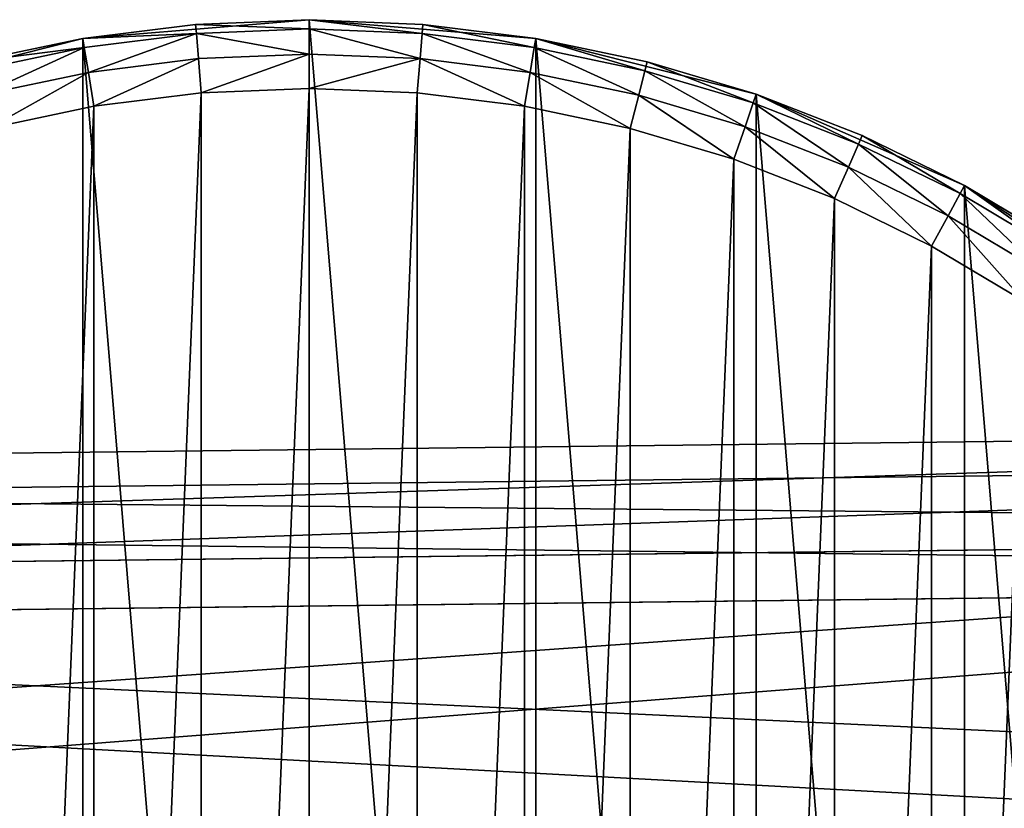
# Model space of a CAD drawing. Header units: millimetres. Extents: x -101 to 79, y -15 to 65.
# Tile 8 of 11: x -12 to 17, y 42 to 65. Entities that reach past the tile are written whole.
import ezdxf

# ---------------------------------------------------------------- set-up
doc = ezdxf.new("R2010")
doc.units = ezdxf.units.MM
doc.header["$LTSCALE"] = 25.4
doc.layers.get('0').update_dxf_attribs({"true_color": 0xff5454})

# ---------------------------------------------------------------- blocks, each defined once
blk = doc.blocks.new('EYE-SUPER-B-6490-6496-6503.STL')
at = {"color": 0}
mesh = blk.add_polyface(dxfattribs=at)
corners = [(-42.302, 14.788, 765.309), (-43.39, 27.91, 765.309), (-43.39, 21.304, 765.309), (-42.302, 34.426, 765.309), (-40.157, 8.539, 765.309), (-40.157, 40.675, 765.309), (-37.013, 2.729, 765.309), (-37.013, 46.485, 765.309), (-32.955, -2.484, 765.309), (-32.955, 51.698, 765.309), (-28.095, -6.959, 765.309), (-28.095, 56.173, 765.309), (-22.564, -10.572, 765.309), (-22.564, 59.786, 765.309), (-16.514, -13.226, 765.309), (-16.514, 62.44, 765.309), (-10.11, -14.847, 765.309), (-10.11, 64.061, 765.309), (-3.526, -15.393, 765.309), (-3.526, 64.607, 765.309), (3.058, -14.847, 765.309), (3.058, 64.061, 765.309), (9.462, -13.226, 765.309), (9.462, 62.44, 765.309), (15.512, -10.572, 765.309), (15.512, 59.786, 765.309), (21.042, -6.959, 765.309), (21.042, 56.173, 765.309), (25.903, -2.484, 765.309), (25.903, 51.698, 765.309), (29.961, 2.729, 765.309), (29.961, 46.485, 765.309), (33.105, 8.539, 765.309), (33.105, 40.675, 765.309), (35.25, 14.788, 765.309), (35.25, 34.426, 765.309), (36.337, 21.304, 765.309), (36.337, 27.91, 765.309)]
mesh.append_faces([[corners[k] for k in face] for face in [(0, 1, 2), (35, 36, 37)]], dxfattribs={"vtx0": -1, "color": 0})
mesh.append_faces([[corners[k] for k in face] for face in [(1, 0, 3), (3, 4, 5), (5, 6, 7), (7, 8, 9), (9, 10, 11), (11, 12, 13), (13, 14, 15), (15, 16, 17), (17, 18, 19), (19, 20, 21), (21, 22, 23), (23, 24, 25), (25, 26, 27), (27, 28, 29), (29, 30, 31), (31, 32, 33), (33, 34, 35)]], dxfattribs={"vtx0": -1, "vtx1": -1, "color": 0})
mesh.append_faces([[corners[k] for k in face] for face in [(3, 0, 4), (5, 4, 6), (7, 6, 8), (9, 8, 10), (11, 10, 12), (13, 12, 14), (15, 14, 16), (17, 16, 18), (19, 18, 20), (21, 20, 22), (23, 22, 24), (25, 24, 26), (27, 26, 28), (29, 28, 30), (31, 30, 32), (33, 32, 34), (35, 34, 36)]], dxfattribs={"vtx0": -1, "vtx2": -1, "color": 0})
mesh = blk.add_polyface(dxfattribs=at)
corners = [(-3.526, 64.607, 765.309), (-6.829, 64.47, 737.309), (-10.11, 64.061, 765.309)]
mesh.append_faces([[corners[k] for k in face] for face in [(0, 1, 2)]], dxfattribs={"color": 0})
mesh = blk.add_polyface(dxfattribs=at)
corners = [(-10.11, 64.061, 765.309), (-6.829, 64.47, 737.309), (-10.11, 64.061, 737.309)]
mesh.append_faces([[corners[k] for k in face] for face in [(0, 1, 2)]], dxfattribs={"color": 0})
mesh = blk.add_polyface(dxfattribs=at)
corners = [(-10.11, 64.061, 737.309), (-6.807, 64.203, 736.309), (-10.066, 63.797, 736.309), (-6.829, 64.47, 737.309)]
mesh.append_faces([[corners[k] for k in face] for face in [(0, 1, 2), (1, 0, 3)]], dxfattribs={"vtx0": -1, "color": 0})
mesh = blk.add_polyface(dxfattribs=at)
corners = [(-3.526, 64.607, 765.309), (-3.526, 64.607, 737.309), (-6.829, 64.47, 737.309)]
mesh.append_faces([[corners[k] for k in face] for face in [(0, 1, 2)]], dxfattribs={"color": 0})
mesh = blk.add_polyface(dxfattribs=at)
corners = [(-6.829, 64.47, 737.309), (-3.526, 64.339, 736.309), (-6.807, 64.203, 736.309), (-3.526, 64.607, 737.309)]
mesh.append_faces([[corners[k] for k in face] for face in [(0, 1, 2), (1, 0, 3)]], dxfattribs={"vtx0": -1, "color": 0})
mesh = blk.add_polyface(dxfattribs=at)
corners = [(3.058, 64.061, 765.309), (-0.223, 64.47, 737.309), (-3.526, 64.607, 765.309)]
mesh.append_faces([[corners[k] for k in face] for face in [(0, 1, 2)]], dxfattribs={"color": 0})
mesh = blk.add_polyface(dxfattribs=at)
corners = [(-3.526, 64.607, 765.309), (-0.223, 64.47, 737.309), (-3.526, 64.607, 737.309)]
mesh.append_faces([[corners[k] for k in face] for face in [(0, 1, 2)]], dxfattribs={"color": 0})
mesh = blk.add_polyface(dxfattribs=at)
corners = [(-3.526, 64.607, 737.309), (-0.245, 64.203, 736.309), (-3.526, 64.339, 736.309), (-0.223, 64.47, 737.309)]
mesh.append_faces([[corners[k] for k in face] for face in [(0, 1, 2), (1, 0, 3)]], dxfattribs={"vtx0": -1, "color": 0})
mesh = blk.add_polyface(dxfattribs=at)
corners = [(-0.223, 64.47, 737.309), (3.014, 63.797, 736.309), (-0.245, 64.203, 736.309), (3.058, 64.061, 737.309)]
mesh.append_faces([[corners[k] for k in face] for face in [(0, 1, 2), (1, 0, 3)]], dxfattribs={"vtx0": -1, "color": 0})
mesh = blk.add_polyface(dxfattribs=at)
corners = [(3.058, 64.061, 765.309), (3.058, 64.061, 737.309), (-0.223, 64.47, 737.309)]
mesh.append_faces([[corners[k] for k in face] for face in [(0, 1, 2)]], dxfattribs={"color": 0})
mesh = blk.add_polyface(dxfattribs=at)
corners = [(-6.807, 64.203, 736.309), (-9.945, 63.075, 735.577), (-10.066, 63.797, 736.309), (-6.747, 63.474, 735.577)]
mesh.append_faces([[corners[k] for k in face] for face in [(0, 1, 2), (1, 0, 3)]], dxfattribs={"vtx0": -1, "color": 0})
mesh = blk.add_polyface(dxfattribs=at)
corners = [(-6.807, 64.203, 736.309), (-3.526, 63.607, 735.577), (-6.747, 63.474, 735.577), (-3.526, 64.339, 736.309)]
mesh.append_faces([[corners[k] for k in face] for face in [(0, 1, 2), (1, 0, 3)]], dxfattribs={"vtx0": -1, "color": 0})
mesh = blk.add_polyface(dxfattribs=at)
corners = [(-3.526, 64.339, 736.309), (-0.306, 63.474, 735.577), (-3.526, 63.607, 735.577), (-0.245, 64.203, 736.309)]
mesh.append_faces([[corners[k] for k in face] for face in [(0, 1, 2), (1, 0, 3)]], dxfattribs={"vtx0": -1, "color": 0})
mesh = blk.add_polyface(dxfattribs=at)
corners = [(-0.245, 64.203, 736.309), (2.893, 63.075, 735.577), (-0.306, 63.474, 735.577), (3.014, 63.797, 736.309)]
mesh.append_faces([[corners[k] for k in face] for face in [(0, 1, 2), (1, 0, 3)]], dxfattribs={"vtx0": -1, "color": 0})
mesh = blk.add_polyface(dxfattribs=at)
corners = [(-10.11, 64.061, 765.309), (-13.346, 63.383, 737.309), (-16.514, 62.44, 765.309)]
mesh.append_faces([[corners[k] for k in face] for face in [(0, 1, 2)]], dxfattribs={"color": 0})
mesh = blk.add_polyface(dxfattribs=at)
corners = [(-10.11, 64.061, 765.309), (-10.11, 64.061, 737.309), (-13.346, 63.383, 737.309)]
mesh.append_faces([[corners[k] for k in face] for face in [(0, 1, 2)]], dxfattribs={"color": 0})
mesh = blk.add_polyface(dxfattribs=at)
corners = [(-13.346, 63.383, 737.309), (-10.066, 63.797, 736.309), (-13.28, 63.123, 736.309), (-10.11, 64.061, 737.309)]
mesh.append_faces([[corners[k] for k in face] for face in [(0, 1, 2), (1, 0, 3)]], dxfattribs={"vtx0": -1, "color": 0})
mesh = blk.add_polyface(dxfattribs=at)
corners = [(3.058, 64.061, 737.309), (6.228, 63.123, 736.309), (3.014, 63.797, 736.309), (6.293, 63.383, 737.309)]
mesh.append_faces([[corners[k] for k in face] for face in [(0, 1, 2), (1, 0, 3)]], dxfattribs={"vtx0": -1, "color": 0})
mesh = blk.add_polyface(dxfattribs=at)
corners = [(9.462, 62.44, 765.309), (6.293, 63.383, 737.309), (3.058, 64.061, 765.309)]
mesh.append_faces([[corners[k] for k in face] for face in [(0, 1, 2)]], dxfattribs={"color": 0})
mesh = blk.add_polyface(dxfattribs=at)
corners = [(3.058, 64.061, 765.309), (6.293, 63.383, 737.309), (3.058, 64.061, 737.309)]
mesh.append_faces([[corners[k] for k in face] for face in [(0, 1, 2)]], dxfattribs={"color": 0})
mesh = blk.add_polyface(dxfattribs=at)
corners = [(-10.066, 63.797, 736.309), (-13.1, 62.414, 735.577), (-13.28, 63.123, 736.309), (-9.945, 63.075, 735.577)]
mesh.append_faces([[corners[k] for k in face] for face in [(0, 1, 2), (1, 0, 3)]], dxfattribs={"vtx0": -1, "color": 0})
mesh = blk.add_polyface(dxfattribs=at)
corners = [(-3.526, 63.607, 735.577), (-6.664, 62.477, 735.309), (-6.747, 63.474, 735.577), (-3.526, 62.607, 735.309)]
mesh.append_faces([[corners[k] for k in face] for face in [(0, 1, 2), (1, 0, 3)]], dxfattribs={"vtx0": -1, "color": 0})
mesh = blk.add_polyface(dxfattribs=at)
corners = [(-0.306, 63.474, 735.577), (-3.526, 62.607, 735.309), (-3.526, 63.607, 735.577), (-0.388, 62.477, 735.309)]
mesh.append_faces([[corners[k] for k in face] for face in [(0, 1, 2), (1, 0, 3)]], dxfattribs={"vtx0": -1, "color": 0})
mesh = blk.add_polyface(dxfattribs=at)
corners = [(3.014, 63.797, 736.309), (6.048, 62.414, 735.577), (2.893, 63.075, 735.577), (6.228, 63.123, 736.309)]
mesh.append_faces([[corners[k] for k in face] for face in [(0, 1, 2), (1, 0, 3)]], dxfattribs={"vtx0": -1, "color": 0})
mesh = blk.add_polyface(dxfattribs=at)
corners = [(-6.747, 63.474, 735.577), (-9.781, 62.089, 735.309), (-9.945, 63.075, 735.577), (-6.664, 62.477, 735.309)]
mesh.append_faces([[corners[k] for k in face] for face in [(0, 1, 2), (1, 0, 3)]], dxfattribs={"vtx0": -1, "color": 0})
mesh = blk.add_polyface(dxfattribs=at)
corners = [(-0.306, 63.474, 735.577), (2.728, 62.089, 735.309), (-0.388, 62.477, 735.309), (2.893, 63.075, 735.577)]
mesh.append_faces([[corners[k] for k in face] for face in [(0, 1, 2), (1, 0, 3)]], dxfattribs={"vtx0": -1, "color": 0})
mesh = blk.add_polyface(dxfattribs=at)
corners = [(6.293, 63.383, 737.309), (9.375, 62.186, 736.309), (6.228, 63.123, 736.309), (9.462, 62.44, 737.309)]
mesh.append_faces([[corners[k] for k in face] for face in [(0, 1, 2), (1, 0, 3)]], dxfattribs={"vtx0": -1, "color": 0})
mesh = blk.add_polyface(dxfattribs=at)
corners = [(9.462, 62.44, 765.309), (9.462, 62.44, 737.309), (6.293, 63.383, 737.309)]
mesh.append_faces([[corners[k] for k in face] for face in [(0, 1, 2)]], dxfattribs={"color": 0})
mesh = blk.add_polyface(dxfattribs=at)
corners = [(-9.945, 63.075, 735.577), (-12.855, 61.444, 735.309), (-13.1, 62.414, 735.577), (-9.781, 62.089, 735.309)]
mesh.append_faces([[corners[k] for k in face] for face in [(0, 1, 2), (1, 0, 3)]], dxfattribs={"vtx0": -1, "color": 0})
mesh = blk.add_polyface(dxfattribs=at)
corners = [(2.893, 63.075, 735.577), (5.802, 61.444, 735.309), (2.728, 62.089, 735.309), (6.048, 62.414, 735.577)]
mesh.append_faces([[corners[k] for k in face] for face in [(0, 1, 2), (1, 0, 3)]], dxfattribs={"vtx0": -1, "color": 0})
mesh = blk.add_polyface(dxfattribs=at)
corners = [(6.228, 63.123, 736.309), (9.137, 61.494, 735.577), (6.048, 62.414, 735.577), (9.375, 62.186, 736.309)]
mesh.append_faces([[corners[k] for k in face] for face in [(0, 1, 2), (1, 0, 3)]], dxfattribs={"vtx0": -1, "color": 0})
mesh = blk.add_polyface(dxfattribs=at)
corners = [(-41.396, 27.745, 735.309), (-41.396, 21.469, 735.309), (-41.526, 24.607, 735.309), (-41.008, 30.862, 735.309), (-41.008, 18.352, 735.309), (-40.363, 33.935, 735.309), (-40.363, 15.279, 735.309), (-39.467, 36.946, 735.309), (-39.467, 12.268, 735.309), (-38.326, 39.871, 735.309), (-38.326, 9.343, 735.309), (-36.946, 42.693, 735.309), (-36.946, 6.521, 735.309), (-35.338, 45.391, 735.309), (-35.338, 3.823, 735.309), (-33.513, 47.947, 735.309), (-33.513, 1.267, 735.309), (-31.484, 50.344, 735.309), (-31.484, -1.13, 735.309), (-29.263, 52.564, 735.309), (-29.263, -3.351, 735.309), (-26.866, 54.594, 735.309), (-26.866, -5.38, 735.309), (-24.31, 56.419, 735.309), (-24.31, -7.205, 735.309), (-21.612, 58.027, 735.309), (-21.612, -8.813, 735.309), (-18.791, 59.406, 735.309), (-18.791, -10.192, 735.309), (-15.865, 60.548, 735.309), (-15.865, -11.334, 735.309), (-12.855, 61.444, 735.309), (-12.855, -12.23, 735.309), (-9.781, 62.089, 735.309), (-9.781, -12.875, 735.309), (-6.664, 62.477, 735.309), (-6.664, -13.263, 735.309), (-3.526, 62.607, 735.309), (-3.526, -13.393, 735.309), (-0.388, 62.477, 735.309), (-0.388, -13.263, 735.309), (2.728, 62.089, 735.309), (2.728, -12.875, 735.309), (5.802, 61.444, 735.309), (5.802, -12.23, 735.309), (8.812, 60.548, 735.309), (8.812, -11.334, 735.309), (11.738, 59.406, 735.309), (11.738, -10.192, 735.309), (14.56, 58.027, 735.309), (14.56, -8.813, 735.309), (17.258, 56.419, 735.309), (17.258, -7.205, 735.309), (19.814, 54.594, 735.309), (19.814, -5.38, 735.309), (22.211, 52.564, 735.309), (22.211, -3.351, 735.309), (24.431, 50.344, 735.309), (24.431, -1.13, 735.309), (26.461, 47.947, 735.309), (26.461, 1.267, 735.309), (28.286, 45.391, 735.309), (28.286, 3.823, 735.309), (29.894, 42.693, 735.309), (29.894, 6.521, 735.309), (31.273, 39.871, 735.309), (31.273, 9.343, 735.309), (32.415, 36.946, 735.309), (32.415, 12.268, 735.309), (33.311, 33.935, 735.309), (33.311, 15.279, 735.309), (33.956, 30.862, 735.309), (33.956, 18.352, 735.309), (34.344, 27.745, 735.309), (34.344, 21.469, 735.309), (34.474, 24.607, 735.309)]
mesh.append_faces([[corners[k] for k in face] for face in [(0, 1, 2), (74, 73, 75)]], dxfattribs={"vtx0": -1, "color": 0})
mesh.append_faces([[corners[k] for k in face] for face in [(1, 3, 4), (4, 5, 6), (6, 7, 8), (8, 9, 10), (10, 11, 12), (12, 13, 14), (14, 15, 16), (16, 17, 18), (18, 19, 20), (20, 21, 22), (22, 23, 24), (24, 25, 26), (26, 27, 28), (28, 29, 30), (30, 31, 32), (32, 33, 34), (34, 35, 36), (36, 37, 38), (38, 39, 40), (40, 41, 42), (42, 43, 44), (44, 45, 46), (46, 47, 48), (48, 49, 50), (50, 51, 52), (52, 53, 54), (54, 55, 56), (56, 57, 58), (58, 59, 60), (60, 61, 62), (62, 63, 64), (64, 65, 66), (66, 67, 68), (68, 69, 70), (70, 71, 72), (72, 73, 74)]], dxfattribs={"vtx0": -1, "vtx1": -1, "color": 0})
mesh.append_faces([[corners[k] for k in face] for face in [(1, 0, 3), (4, 3, 5), (6, 5, 7), (8, 7, 9), (10, 9, 11), (12, 11, 13), (14, 13, 15), (16, 15, 17), (18, 17, 19), (20, 19, 21), (22, 21, 23), (24, 23, 25), (26, 25, 27), (28, 27, 29), (30, 29, 31), (32, 31, 33), (34, 33, 35), (36, 35, 37), (38, 37, 39), (40, 39, 41), (42, 41, 43), (44, 43, 45), (46, 45, 47), (48, 47, 49), (50, 49, 51), (52, 51, 53), (54, 53, 55), (56, 55, 57), (58, 57, 59), (60, 59, 61), (62, 61, 63), (64, 63, 65), (66, 65, 67), (68, 67, 69), (70, 69, 71), (72, 71, 73)]], dxfattribs={"vtx0": -1, "vtx2": -1, "color": 0})
mesh = blk.add_polyface(dxfattribs=at)
corners = [(6.048, 62.414, 735.577), (8.812, 60.548, 735.309), (5.802, 61.444, 735.309), (9.137, 61.494, 735.577)]
mesh.append_faces([[corners[k] for k in face] for face in [(0, 1, 2), (1, 0, 3)]], dxfattribs={"vtx0": -1, "color": 0})
mesh = blk.add_polyface(dxfattribs=at)
corners = [(9.462, 62.44, 737.309), (12.434, 60.993, 736.309), (9.375, 62.186, 736.309), (12.542, 61.238, 737.309)]
mesh.append_faces([[corners[k] for k in face] for face in [(0, 1, 2), (1, 0, 3)]], dxfattribs={"vtx0": -1, "color": 0})
mesh = blk.add_polyface(dxfattribs=at)
corners = [(15.512, 59.786, 765.309), (12.542, 61.238, 737.309), (9.462, 62.44, 765.309)]
mesh.append_faces([[corners[k] for k in face] for face in [(0, 1, 2)]], dxfattribs={"color": 0})
mesh = blk.add_polyface(dxfattribs=at)
corners = [(9.462, 62.44, 765.309), (12.542, 61.238, 737.309), (9.462, 62.44, 737.309)]
mesh.append_faces([[corners[k] for k in face] for face in [(0, 1, 2)]], dxfattribs={"color": 0})
mesh = blk.add_polyface(dxfattribs=at)
corners = [(9.375, 62.186, 736.309), (12.14, 60.322, 735.577), (9.137, 61.494, 735.577), (12.434, 60.993, 736.309)]
mesh.append_faces([[corners[k] for k in face] for face in [(0, 1, 2), (1, 0, 3)]], dxfattribs={"vtx0": -1, "color": 0})
mesh = blk.add_polyface(dxfattribs=at)
corners = [(9.137, 61.494, 735.577), (11.738, 59.406, 735.309), (8.812, 60.548, 735.309), (12.14, 60.322, 735.577)]
mesh.append_faces([[corners[k] for k in face] for face in [(0, 1, 2), (1, 0, 3)]], dxfattribs={"vtx0": -1, "color": 0})
mesh = blk.add_polyface(dxfattribs=at)
corners = [(12.542, 61.238, 737.309), (15.384, 59.55, 736.309), (12.434, 60.993, 736.309), (15.512, 59.786, 737.309)]
mesh.append_faces([[corners[k] for k in face] for face in [(0, 1, 2), (1, 0, 3)]], dxfattribs={"vtx0": -1, "color": 0})
mesh = blk.add_polyface(dxfattribs=at)
corners = [(15.512, 59.786, 765.309), (15.512, 59.786, 737.309), (12.542, 61.238, 737.309)]
mesh.append_faces([[corners[k] for k in face] for face in [(0, 1, 2)]], dxfattribs={"color": 0})
mesh = blk.add_polyface(dxfattribs=at)
corners = [(12.434, 60.993, 736.309), (15.036, 58.906, 735.577), (12.14, 60.322, 735.577), (15.384, 59.55, 736.309)]
mesh.append_faces([[corners[k] for k in face] for face in [(0, 1, 2), (1, 0, 3)]], dxfattribs={"vtx0": -1, "color": 0})
mesh = blk.add_polyface(dxfattribs=at)
corners = [(12.14, 60.322, 735.577), (14.56, 58.027, 735.309), (11.738, 59.406, 735.309), (15.036, 58.906, 735.577)]
mesh.append_faces([[corners[k] for k in face] for face in [(0, 1, 2), (1, 0, 3)]], dxfattribs={"vtx0": -1, "color": 0})
mesh = blk.add_polyface(dxfattribs=at)
corners = [(15.384, 59.55, 736.309), (17.805, 57.256, 735.577), (15.036, 58.906, 735.577), (18.205, 57.869, 736.309)]
mesh.append_faces([[corners[k] for k in face] for face in [(0, 1, 2), (1, 0, 3)]], dxfattribs={"vtx0": -1, "color": 0})
mesh = blk.add_polyface(dxfattribs=at)
corners = [(15.512, 59.786, 737.309), (18.205, 57.869, 736.309), (15.384, 59.55, 736.309), (18.352, 58.094, 737.309)]
mesh.append_faces([[corners[k] for k in face] for face in [(0, 1, 2), (1, 0, 3)]], dxfattribs={"vtx0": -1, "color": 0})
mesh = blk.add_polyface(dxfattribs=at)
corners = [(21.042, 56.173, 765.309), (18.352, 58.094, 737.309), (15.512, 59.786, 765.309)]
mesh.append_faces([[corners[k] for k in face] for face in [(0, 1, 2)]], dxfattribs={"color": 0})
mesh = blk.add_polyface(dxfattribs=at)
corners = [(15.512, 59.786, 765.309), (18.352, 58.094, 737.309), (15.512, 59.786, 737.309)]
mesh.append_faces([[corners[k] for k in face] for face in [(0, 1, 2)]], dxfattribs={"color": 0})
mesh = blk.add_polyface(dxfattribs=at)
corners = [(15.036, 58.906, 735.577), (17.258, 56.419, 735.309), (14.56, 58.027, 735.309), (17.805, 57.256, 735.577)]
mesh.append_faces([[corners[k] for k in face] for face in [(0, 1, 2), (1, 0, 3)]], dxfattribs={"vtx0": -1, "color": 0})
mesh = blk.add_polyface(dxfattribs=at)
corners = [(-91.117, 47.926, 150.865), (59.016, 52.846, 18.165), (49.998, 49.59, 9.147), (-82.099, 51.183, 159.882)]
mesh.append_faces([[corners[k] for k in face] for face in [(0, 1, 2), (1, 0, 3)]], dxfattribs={"vtx0": -1, "color": 0})
mesh = blk.add_polyface(dxfattribs=at)
corners = [(-82.099, 51.183, 159.882), (68.108, 49.803, 27.183), (59.016, 52.846, 18.165), (-73.007, 48.14, 168.9)]
mesh.append_faces([[corners[k] for k in face] for face in [(0, 1, 2), (1, 0, 3)]], dxfattribs={"vtx0": -1, "color": 0})
mesh = blk.add_polyface(dxfattribs=at)
corners = [(59.028, 51.846, 18.165), (-90.728, 46.53, 149.824), (49.682, 48.185, 8.815), (-81.381, 50.191, 159.174)]
mesh.append_faces([[corners[k] for k in face] for face in [(0, 1, 2), (1, 0, 3)]], dxfattribs={"vtx0": -1, "color": 0})
mesh = blk.add_polyface(dxfattribs=at)
corners = [(68.458, 48.407, 27.514), (-81.381, 50.191, 159.174), (59.028, 51.846, 18.165), (-71.951, 46.752, 168.523)]
mesh.append_faces([[corners[k] for k in face] for face in [(0, 1, 2), (1, 0, 3)]], dxfattribs={"vtx0": -1, "color": 0})
mesh = blk.add_polyface(dxfattribs=at)
corners = [(-73.007, 48.14, 168.9), (75.192, 41.158, 34.134), (68.108, 49.803, 27.183), (-65.923, 39.494, 175.852)]
mesh.append_faces([[corners[k] for k in face] for face in [(0, 1, 2), (1, 0, 3)]], dxfattribs={"vtx0": -1, "color": 0})
mesh = blk.add_polyface(dxfattribs=at)
corners = [(-97.994, 39.116, 143.913), (49.998, 49.59, 9.147), (43.12, 40.78, 2.195), (-91.117, 47.926, 150.865)]
mesh.append_faces([[corners[k] for k in face] for face in [(0, 1, 2), (1, 0, 3)]], dxfattribs={"vtx0": -1, "color": 0})
mesh = blk.add_polyface(dxfattribs=at)
corners = [(75.445, 38.789, 34.359), (-71.951, 46.752, 168.523), (68.458, 48.407, 27.514), (-64.964, 37.134, 175.368)]
mesh.append_faces([[corners[k] for k in face] for face in [(0, 1, 2), (1, 0, 3)]], dxfattribs={"vtx0": -1, "color": 0})
mesh = blk.add_polyface(dxfattribs=at)
corners = [(49.682, 48.185, 8.815), (-97.486, 36.75, 142.98), (42.923, 38.405, 1.971), (-90.728, 46.53, 149.824)]
mesh.append_faces([[corners[k] for k in face] for face in [(0, 1, 2), (1, 0, 3)]], dxfattribs={"vtx0": -1, "color": 0})

msp = doc.modelspace()

# ---------------------------------------------------------------- block references
at = {"color": 250, "true_color": 0x262626}
msp.add_blockref('EYE-SUPER-B-6490-6496-6503.STL', (0, 0), dxfattribs=at)

doc.saveas('drawing.dxf')
